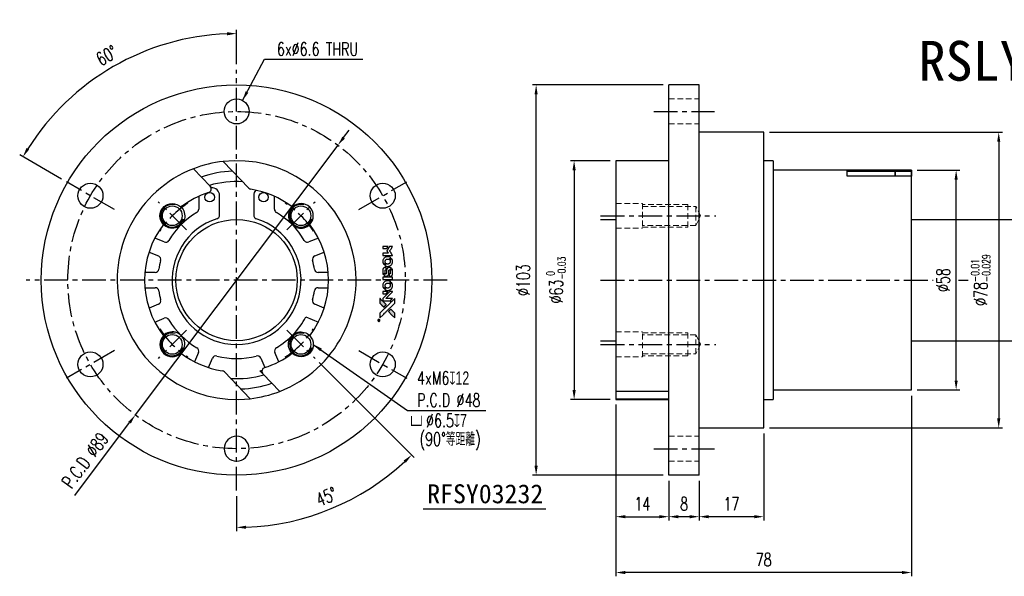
# Model space of a CAD drawing. Header units: millimetres. Extents: x -57 to 442, y -78 to 69.
# Tile 1 of 2: x -57 to 202, y -78 to 69. Entities that reach past the tile are written whole.
import ezdxf
from ezdxf.enums import TextEntityAlignment as Align

# ---------------------------------------------------------------- set-up
doc = ezdxf.new("R2010")
doc.units = ezdxf.units.MM
doc.linetypes.add('CENTER', pattern=[2, 1.25, -0.25, 0.25, -0.25])
doc.linetypes.add('DASHED', pattern=[0.75, 0.5, -0.25])
for name, color, linetype in [('CHA', 7, 'Continuous'), ('CL', 1, 'CENTER'), ('DIM', 4, 'Continuous'), ('HID', 2, 'DASHED'), ('OUT', 3, 'Continuous')]:
    doc.layers.add(name, color=color, linetype=linetype)
doc.styles.add('DIM-7', font='SIMPLEX.shx', dxfattribs={"width": 0.7, "bigfont": 'chineset.shx'})
doc.styles.add('T', font='kaiu.ttf')
doc.dimstyles.new('CNS', dxfattribs={"dimtxt": 3.5, "dimasz": 2.5, "dimexe": 1, "dimexo": 1.5, "dimgap": 0.09, "dimtad": 0, "dimdsep": 46, "dimtxsty": 'DIM-7', "dimcen": 0.09, "dimclrd": 1, "dimclre": 1, "dimclrt": 4, "dimadec": 0, "dimazin": 0, "dimtfac": 1, "dimtix": 1, "dimtmove": 2, "dimatfit": 3, "dimfxl": 1, "dimtvp": 0.971429, "dimtolj": 1, "dimarcsym": 0})

# ---------------------------------------------------------------- blocks, each defined once
blk = doc.blocks.new('*D0')
at = {"layer": 'DEFPOINTS', "color": 0}
for p in [(100, 31.5), (89.01, -31.5), (100, -31.5)]:
    blk.add_point(p, dxfattribs=at)
at = {"layer": 'DIM', "color": 0, "lineweight": -2}
for p, q in [((98.5, 31.5), (88.01, 31.5)), ((89.01, 29), (89.01, -29)), ((98.5, -31.5), (88.01, -31.5))]:
    blk.add_line(p, q, dxfattribs=at)
at = {"layer": 'DIM', "color": 0}
for points in [[(88.59, 29), (89.43, 29), (89.01, 31.5)], [(88.59, -29), (89.43, -29), (89.01, -31.5)]]:
    blk.add_solid(points, dxfattribs=at)
at = {"layer": 'DIM', "color": 0, "insert": (84.25, 0), "char_height": 3.5, "attachment_point": 5, "rotation": 90, "style": 'DIM-7'}
blk.add_mtext('\\A1;%%C63{\\H2.1;\\S 0^ -0.03;}', dxfattribs=at)
blk = doc.blocks.new('*D1')
at = {"layer": 'DEFPOINTS', "color": 0}
for p in [(114, -51.5), (122, -51.5), (114, -62.44)]:
    blk.add_point(p, dxfattribs=at)
at = {"layer": 'DIM', "color": 0, "lineweight": -2}
for p, q in [((114, -53), (114, -63.44)), ((122, -53), (122, -63.44)), ((119.5, -62.44), (116.5, -62.44))]:
    blk.add_line(p, q, dxfattribs=at)
at = {"layer": 'DIM', "color": 0}
for points in [[(116.5, -62.02), (116.5, -62.86), (114, -62.44)], [(119.5, -62.02), (119.5, -62.86), (122, -62.44)]]:
    blk.add_solid(points, dxfattribs=at)
at = {"layer": 'DIM', "color": 0, "insert": (118, -59.04), "char_height": 3.5, "attachment_point": 5, "style": 'DIM-7'}
blk.add_mtext('\\A1;8', dxfattribs=at)
blk = doc.blocks.new('*D2')
at = {"layer": 'DEFPOINTS', "color": 0}
for p in [(78.99, 51.5), (114, 51.5), (114, -51.5)]:
    blk.add_point(p, dxfattribs=at)
at = {"layer": 'DIM', "color": 0, "lineweight": -2}
for p, q in [((112.5, 51.5), (77.99, 51.5)), ((78.99, -49), (78.99, 49)), ((112.5, -51.5), (77.99, -51.5))]:
    blk.add_line(p, q, dxfattribs=at)
at = {"layer": 'DIM', "color": 0}
for points in [[(78.57, 49), (79.4, 49), (78.99, 51.5)], [(78.57, -49), (79.4, -49), (78.99, -51.5)]]:
    blk.add_solid(points, dxfattribs=at)
at = {"layer": 'DIM', "color": 0, "insert": (75.59, 0), "char_height": 3.5, "attachment_point": 5, "rotation": 90, "style": 'DIM-7'}
blk.add_mtext('\\A1;%%C103', dxfattribs=at)
blk = doc.blocks.new('*D3')
at = {"layer": 'DEFPOINTS', "color": 0}
for p in [(139, 39), (139, -39), (200.98, -39)]:
    blk.add_point(p, dxfattribs=at)
at = {"layer": 'DIM', "color": 0, "lineweight": -2}
for p, q in [((140.5, 39), (201.98, 39)), ((200.98, 36.5), (200.98, -36.5)), ((140.5, -39), (201.98, -39))]:
    blk.add_line(p, q, dxfattribs=at)
at = {"layer": 'DIM', "color": 0}
for points in [[(200.56, 36.5), (201.4, 36.5), (200.98, 39)], [(200.56, -36.5), (201.4, -36.5), (200.98, -39)]]:
    blk.add_solid(points, dxfattribs=at)
at = {"layer": 'DIM', "color": 0, "insert": (196.22, 0), "char_height": 3.5, "attachment_point": 5, "rotation": 90, "style": 'DIM-7'}
blk.add_mtext('\\A1;%%C78{\\H2.1;\\S-0.01^ -0.029;}', dxfattribs=at)
blk = doc.blocks.new('*D4')
at = {"layer": 'DEFPOINTS', "color": 0}
for p in [(100, -31.5), (114, -51.5), (114, -62.44)]:
    blk.add_point(p, dxfattribs=at)
at = {"layer": 'DIM', "color": 0, "lineweight": -2}
for p, q in [((100, -33), (100, -63.44)), ((114, -53), (114, -63.44)), ((102.5, -62.44), (111.5, -62.44))]:
    blk.add_line(p, q, dxfattribs=at)
at = {"layer": 'DIM', "color": 0}
for points in [[(102.5, -62.02), (102.5, -62.86), (100, -62.44)], [(111.5, -62.02), (111.5, -62.86), (114, -62.44)]]:
    blk.add_solid(points, dxfattribs=at)
at = {"layer": 'DIM', "color": 0, "insert": (107, -59.04), "char_height": 3.5, "attachment_point": 5, "style": 'DIM-7'}
blk.add_mtext('\\A1;14', dxfattribs=at)
blk = doc.blocks.new('*D5')
at = {"layer": 'DEFPOINTS', "color": 0}
for p in [(139, -39), (122, -51.5), (122, -62.44)]:
    blk.add_point(p, dxfattribs=at)
at = {"layer": 'DIM', "color": 0, "lineweight": -2}
for p, q in [((139, -40.5), (139, -63.44)), ((122, -53), (122, -63.44)), ((136.5, -62.44), (124.5, -62.44))]:
    blk.add_line(p, q, dxfattribs=at)
at = {"layer": 'DIM', "color": 0}
for points in [[(124.5, -62.02), (124.5, -62.86), (122, -62.44)], [(136.5, -62.02), (136.5, -62.86), (139, -62.44)]]:
    blk.add_solid(points, dxfattribs=at)
at = {"layer": 'DIM', "color": 0, "insert": (130.5, -59.04), "char_height": 3.5, "attachment_point": 5, "style": 'DIM-7'}
blk.add_mtext('\\A1;17', dxfattribs=at)
blk = doc.blocks.new('*D6')
at = {"layer": 'DEFPOINTS', "color": 0}
for p in [(178, -29), (100, -31.3), (100, -77.17)]:
    blk.add_point(p, dxfattribs=at)
at = {"layer": 'DIM', "color": 0, "lineweight": -2}
for p, q in [((178, -30.5), (178, -78.17)), ((100, -32.8), (100, -78.17)), ((175.5, -77.17), (102.5, -77.17))]:
    blk.add_line(p, q, dxfattribs=at)
at = {"layer": 'DIM', "color": 0}
for points in [[(102.5, -76.76), (102.5, -77.59), (100, -77.17)], [(175.5, -76.76), (175.5, -77.59), (178, -77.17)]]:
    blk.add_solid(points, dxfattribs=at)
at = {"layer": 'DIM', "color": 0, "insert": (139, -73.77), "char_height": 3.5, "attachment_point": 5, "style": 'DIM-7'}
blk.add_mtext('\\A1;78', dxfattribs=at)
blk = doc.blocks.new('*D7')
at = {"layer": 'DEFPOINTS', "color": 0}
for p in [(178, 29), (189.75, 29), (178, -29)]:
    blk.add_point(p, dxfattribs=at)
at = {"layer": 'DIM', "color": 0, "lineweight": -2}
for p, q in [((179.5, 29), (190.75, 29)), ((189.75, -26.5), (189.75, 26.5)), ((179.5, -29), (190.75, -29))]:
    blk.add_line(p, q, dxfattribs=at)
at = {"layer": 'DIM', "color": 0}
for points in [[(189.34, 26.5), (190.17, 26.5), (189.75, 29)], [(189.34, -26.5), (190.17, -26.5), (189.75, -29)]]:
    blk.add_solid(points, dxfattribs=at)
at = {"layer": 'DIM', "color": 0, "insert": (186.35, 0), "char_height": 3.5, "attachment_point": 5, "rotation": 90, "style": 'DIM-7'}
blk.add_mtext('\\A1;%%C58', dxfattribs=at)
blk = doc.blocks.new('*D19')
at = {"layer": 'DEFPOINTS', "color": 0}
for p in [(0, 55.5), (13.22, -13.22), (20.68, -20.68), (0, -55.5), (16.89, -63.05)]:
    blk.add_point(p, dxfattribs=at)
at = {"layer": 'DIM', "color": 0, "lineweight": -2}
for p, q in [((21.74, -21.74), (46.86, -46.86)), ((0, -57), (0, -66.27))]:
    blk.add_line(p, q, dxfattribs=at)
blk.add_arc((0, 0), 65.27, 272.1946, 312.8054, dxfattribs=at)
at = {"layer": 'DIM', "color": 0}
for points in [[(44.07, -47.59), (44.64, -48.19), (46.16, -46.16)], [(2.51, -65.64), (2.49, -64.81), (0, -65.27)]]:
    blk.add_solid(points, dxfattribs=at)
at = {"layer": 'DIM', "color": 0, "insert": (23.68, -57.16), "char_height": 3.5, "attachment_point": 5, "rotation": 22.5, "style": 'DIM-7'}
blk.add_mtext('\\A1;45°', dxfattribs=at)
blk = doc.blocks.new('*D20')
at = {"layer": 'DEFPOINTS', "color": 0}
for p in [(26.71, 35.59), (-26.71, -35.59)]:
    blk.add_point(p, dxfattribs=at)
at = {"layer": 'DIM', "color": 0, "lineweight": -2}
for p, q in [((28.21, 37.59), (29.71, 39.59)), ((26.71, 35.59), (-26.71, -35.59)), ((-42.67, -56.86), (-28.21, -37.59))]:
    blk.add_line(p, q, dxfattribs=at)
at = {"layer": 'DIM', "color": 0}
for points in [[(27.88, 37.84), (28.54, 37.34), (26.71, 35.59)], [(-28.54, -37.34), (-27.88, -37.84), (-26.71, -35.59)]]:
    blk.add_solid(points, dxfattribs=at)
at = {"layer": 'DIM', "color": 0, "insert": (-39.94, -47.56), "char_height": 3.5, "attachment_point": 5, "rotation": 53.1165, "style": 'DIM-7'}
blk.add_mtext('\\A1;P.C.D ∅89', dxfattribs=at)
blk = doc.blocks.new('*D21')
at = {"layer": 'DEFPOINTS', "color": 0}
for p in [(-22.25, 61.13), (0, 55.5), (-44.86, 25.9), (-32.22, 18.6), (0, -55.5)]:
    blk.add_point(p, dxfattribs=at)
at = {"layer": 'DIM', "color": 0, "lineweight": -2}
for p, q in [((0, 57), (0, 66.05)), ((-46.16, 26.65), (-57.2, 33.03))]:
    blk.add_line(p, q, dxfattribs=at)
blk.add_arc((0, 0), 65.05, 92.202, 147.798, dxfattribs=at)
at = {"layer": 'DIM', "color": 0}
for points in [[(-2.51, 65.42), (-2.49, 64.59), (0, 65.05)], [(-54.69, 34.45), (-55.4, 34.88), (-56.34, 32.53)]]:
    blk.add_solid(points, dxfattribs=at)
at = {"layer": 'DIM', "color": 0, "insert": (-34.23, 59.28), "char_height": 3.5, "attachment_point": 5, "rotation": 30, "style": 'DIM-7'}
blk.add_mtext('\\A1;60°', dxfattribs=at)
blk = doc.blocks.new('A$C4a83a9b0')
at = {"linetype": 'Continuous'}
h = blk.add_hatch(color=256, dxfattribs=at)
h.dxf.hatch_style = 1
h.paths.add_polyline_path([(3147, 747), (3045, 747), (2943, 747), (2856, 658, 0.000288), (2822, 624, 0.000479), (2794, 596, 0.000013), (2768, 570, 0.197177), (2768, 570, 0.197497), (2768, 569, 0.00004), (2783, 554, 0.000834), (2799, 538, 0.000506), (2818, 519), (2869, 468), (3008, 607)])
h.paths.add_polyline_path([(2670, 271), (2620, 321, 0.000476), (2601, 340, 0.000789), (2584, 357, 0.000035), (2569, 371, 0.19758), (2569, 372, 0.198396), (2569, 371, 0.000019), (2549, 351, 0.000582), (2526, 329, 0.000351), (2500, 303, 0.000108), (2389, 191, 0.000692), (2332, 134, 0.000077), (2294, 95, 0.197527), (2293, 94, 0.410182), (2294, 93, 0.000493), (2314, 93, 0.002424), (2343, 93, 0.000529), (2393, 93), (2493, 93), (2581, 182)])
for points in [[(0, 584), (0, 519), (18, 508, -0.000297), (29, 501, -0.000037), (52, 487, -0.000043), (80, 470, -0.000036), (111, 451, 0.000044), (140, 433, 0.000063), (166, 417, 0.000035), (188, 404, 0.0009), (194, 400), (203, 395), (214, 402, 0.001175), (221, 406, 0.000208), (233, 413, 0.000225), (247, 422, 0.000203), (262, 432, -0.000711), (276, 440, -0.001119), (288, 448, -0.000263), (299, 455, -0.04589), (300, 455, -0.519312), (301, 454, -0.001914), (302, 437, -0.003124), (302, 408, -0.000285), (302, 337), (302, 219), (343, 219, 0.001727), (373, 219, 0.025279), (383, 219, 0.073886), (390, 221, 0.07426), (395, 224, 0.03264), (396, 225, 0.01784), (398, 227, 0.017712), (399, 229, 0.026854), (400, 231), (403, 235), (403, 442), (403, 649), (401, 647, -0.004595), (399, 646, -0.00016), (393, 642, -0.000298), (385, 638, -0.000208), (377, 633, 0.000986), (352, 617, 0.00025), (312, 592, 0.000268), (270, 566, 0.000436), (234, 543, -0.002932), (222, 535, -0.004718), (212, 529, -0.001113), (203, 524, -0.227179), (202, 524, -0.045982), (201, 524, -0.000145), (188, 532, -0.000825), (175, 540, -0.000517), (159, 550, 0.000056), (104, 584, 0.000289), (74, 603, 0.000481), (51, 617, 0.000418), (28, 631), (0, 648)], [(0, 333), (0, 219), (42, 219, 0.000842), (68, 219, 0.010591), (78, 219, 0.028995), (84, 219, 0.069543), (87, 221, 0.051063), (91, 223, 0.039932), (95, 226, 0.039414), (98, 230, 0.045845), (100, 233, 0.094811), (101, 237, 0.007124), (101, 249, 0.004713), (101, 268, 0.000534), (101, 311), (101, 385), (91, 391, 0.000828), (60, 410, 0.000879), (31, 428, 0.000048), (1, 446, 0.137596), (0, 447, 0.413028), (0, 446, 0.000016), (0, 413, 0.000623), (0, 376, 0.000374)], [(494, 559, 0.064158), (468, 510, 0.06356), (455, 455, 0.064004), (456, 399, 0.066747), (471, 345, 0.04321), (489, 312, 0.044737), (513, 283, 0.044901), (541, 258, 0.044184), (573, 239, 0.026293), (598, 229, 0.033344), (621, 222, 0.033227), (646, 219, 0.025815), (673, 218, 0.023119), (698, 220, 0.031044), (721, 224, 0.031337), (743, 231, 0.024258), (766, 241, 0.015622), (774, 245, 0.008495), (784, 251, 0.008415), (793, 257, 0.020814), (799, 262), (802, 264), (772, 295, 0.002843), (748, 318, 0.033917), (739, 327, 0.087906), (732, 330, 0.073302), (723, 332, 0.022047), (719, 331, 0.026465), (715, 331, 0.022233), (711, 330, 0.009985), (706, 328, -0.039011), (686, 323, -0.044398), (666, 322, -0.045096), (647, 324, -0.04265), (628, 329, -0.071154), (601, 344, -0.068827), (579, 365, -0.068713), (564, 392, -0.070507), (557, 422, -0.028605), (557, 435, -0.031418), (558, 447, -0.031044), (560, 460, -0.02668), (564, 472, 0.038913), (567, 479, 0.043732), (568, 487, 0.047754), (567, 494, 0.075756), (566, 499, 0.07294), (564, 502, 0.003456), (556, 510, 0.005023), (546, 521, 0.002422), (532, 535, 0.000819), (520, 547, 0.001349), (510, 557, 0.0001), (500, 566, 0.205335), (500, 567, 0.219821), (500, 566, 0.002494), (498, 564, 0.007089), (496, 562, 0.004494)], [(646, 646, 0.024131), (627, 644, 0.022344), (609, 639, 0.021883), (590, 633, 0.020884), (572, 625, 0.010669), (562, 619, 0.010389), (552, 613, 0.010913), (543, 608, 0.022227), (536, 603), (534, 601), (566, 569, 0.002452), (579, 556, 0.003628), (590, 546, 0.001662), (600, 536, 0.070159), (602, 535, 0.047671), (604, 534, 0.018624), (607, 534, 0.017921), (610, 533, 0.018804), (613, 533, 0.018255), (617, 533, 0.041312), (620, 533, 0.037164), (623, 534, 0.012342), (627, 536, -0.015101), (638, 540, -0.035998), (646, 542, -0.033244), (655, 543, -0.011249), (669, 543, -0.004059), (679, 543, -0.019693), (685, 543, -0.027943), (690, 542, -0.014411), (696, 540, -0.033089), (711, 535, -0.033887), (724, 528, -0.034021), (737, 520, -0.033942), (748, 510, -0.02816), (758, 498, -0.035032), (766, 486, -0.035269), (772, 473, -0.029196), (777, 459, -0.037862), (780, 442, -0.043657), (780, 426, -0.043064), (778, 410, -0.035184), (772, 393, 0.033699), (770, 386, 0.052815), (769, 378, 0.059167), (769, 372, 0.058972), (771, 366, 0.059208), (774, 361, 0.021125), (780, 355, 0.008691), (790, 345, 0.000851), (814, 321, 0.001873), (826, 309, 0.013884), (832, 303, 0.022355), (836, 300, 0.341453), (837, 301, 0.073011), (841, 304, 0.004587), (848, 315, 0.00748), (855, 327, 0.016837), (860, 336, 0.028606), (870, 359, 0.031352), (877, 381, 0.031004), (881, 405, 0.0268), (882, 430, 0.026698), (881, 457, 0.03002), (877, 482, 0.030357), (869, 506, 0.028554), (859, 530, 0.062944), (830, 574, 0.062206), (790, 610, 0.062448), (743, 634, 0.064355), (692, 646, 0.017377), (682, 647, 0.008369), (669, 647, 0.008367), (656, 647, 0.01757)], [(953, 591, 0.023289), (946, 581, 0.026845), (941, 571, 0.026047), (937, 560, 0.019751), (933, 547, 0.013249), (932, 540, 0.025169), (931, 534, 0.016532), (931, 527, 0.002937), (931, 514, 0.003317), (931, 501, 0.011808), (931, 494, 0.01777), (931, 488, 0.021476), (932, 483, 0.04325), (939, 460, 0.045753), (950, 439, 0.04649), (965, 421, 0.047672), (982, 406, 0.025315), (989, 401, 0.015208), (998, 396, 0.01512), (1008, 392, 0.022488), (1017, 389, 0.027857), (1030, 385, 0.034138), (1043, 383, 0.014286), (1063, 383, 0.00124), (1113, 383, -0.00103), (1144, 382, -0.002552), (1166, 382, -0.001594), (1184, 382, -0.047676), (1188, 381, -0.085307), (1195, 378, -0.097789), (1201, 373, -0.085947), (1205, 366, -0.051339), (1207, 356, 0.014634), (1207, 352, 0.015028), (1208, 349, 0.014927), (1208, 346, 0.059415), (1209, 345, 0.070595), (1212, 341, 0.00028), (1247, 305, 0.000111), (1283, 268, 0.200239), (1285, 268, 0.268906), (1286, 268, 0.001866), (1291, 277, 0.007532), (1296, 286, 0.017818), (1299, 292, 0.013256), (1302, 299, 0.011636), (1304, 307, 0.011528), (1307, 315, 0.012303), (1309, 323, 0.0423), (1310, 335, 0.013657), (1311, 353, 0.013857), (1310, 371, 0.037428), (1308, 384, 0.014927), (1306, 393, 0.0122), (1303, 402, 0.012518), (1300, 410, 0.023062), (1297, 417, 0.065961), (1281, 441, 0.06055), (1258, 461, 0.059676), (1231, 475, 0.060497), (1202, 483, 0.025683), (1196, 483, 0.001528), (1177, 483, 0.002124), (1153, 483, 0.001173), (1123, 484, -0.000809), (1072, 484, -0.017164), (1057, 484, -0.063931), (1048, 486, -0.108429), (1043, 489, -0.052941), (1039, 493, -0.063675), (1037, 498, -0.050562), (1036, 503, -0.020337), (1035, 511, 0.009897), (1035, 515, 0.016482), (1034, 519, 0.019019), (1033, 522, 0.06043), (1033, 524, 0.076267), (1029, 529, 0.00054), (996, 562, 0.000307), (961, 596, 0.142594), (959, 597, 0.232419), (958, 597, 0.022995), (956, 596, 0.024627), (955, 594, 0.015407)], [(1047, 647, 0.018538), (1040, 646, 0.010695), (1032, 645, 0.01068), (1025, 643, 0.017678), (1018, 641, 0.013849), (1011, 638, 0.011814), (1004, 635, 0.004513), (997, 632, 0.290035), (996, 631, 0.196418), (996, 630, 0.000124), (1009, 618, 0.001477), (1022, 604, 0.000898), (1039, 587), (1082, 545), (1135, 544, -0.001471), (1175, 544, -0.028714), (1188, 543, -0.097073), (1195, 541, -0.084199), (1201, 536, -0.042698), (1204, 532, -0.053912), (1206, 528, -0.051004), (1207, 524, -0.032967), (1207, 518, 0.00807), (1207, 516, 0.003023), (1207, 512, 0.002994), (1207, 508, 0.003629), (1208, 504), (1208, 495), (1249, 495, 0.001618), (1269, 495, 0.005206), (1282, 495, 0.00535), (1291, 495, 0.060675), (1294, 496, 0.048484), (1296, 497, 0.02389), (1299, 498, 0.022812), (1301, 500, 0.02462), (1303, 502, 0.061781), (1307, 507, 0.080179), (1310, 512, 0.048561), (1311, 520, 0.010021), (1311, 534, 0.016602), (1310, 554, 0.031409), (1308, 569, 0.036474), (1305, 582, 0.03439), (1299, 595, 0.065928), (1285, 615, 0.069066), (1266, 631, 0.065697), (1243, 641, 0.051559), (1216, 646, 0.020904), (1202, 647, 0.000451), (1131, 647, 0.000419), (1060, 647, 0.022759)], [(1360, 433), (1361, 219), (1403, 219), (1445, 219), (1450, 222, 0.071429), (1454, 225, 0.054799), (1457, 229, 0.053585), (1460, 234, 0.060698), (1461, 239, 0.033975), (1462, 248, 0.000112), (1462, 357, 0.000726), (1462, 464, 0.001084), (1461, 557), (1461, 648), (1410, 648), (1360, 648)], [(1552, 559, 0.018008), (1546, 550, 0.009842), (1539, 538, 0.009807), (1532, 526, 0.015716), (1527, 515, 0.048467), (1515, 477, 0.045841), (1511, 436, 0.046006), (1513, 395, 0.049638), (1524, 357, 0.064819), (1550, 307, 0.06695), (1588, 266, 0.066691), (1636, 236, 0.063505), (1691, 220, 0.03135), (1705, 218, 0.010439), (1725, 218, 0.010391), (1746, 218, 0.032408), (1759, 220, 0.015696), (1776, 223, 0.018095), (1791, 227, 0.018551), (1805, 233, 0.018352), (1820, 239, 0.015568), (1829, 244, 0.009832), (1839, 250, 0.009795), (1849, 257, 0.023727), (1856, 262), (1859, 264), (1828, 295, 0.001528), (1811, 313, 0.010022), (1802, 322, 0.019586), (1796, 326, 0.061865), (1792, 329, 0.055054), (1785, 331, 0.061607), (1778, 332, 0.048725), (1771, 331, 0.020221), (1761, 328, -0.017722), (1750, 325, -0.02685), (1740, 323, -0.02759), (1730, 322, -0.020233), (1719, 322, -0.04793), (1699, 325, -0.048386), (1679, 332, -0.047866), (1661, 342, -0.044964), (1645, 356, -0.04333), (1631, 373, -0.050921), (1622, 391, -0.051473), (1616, 411, -0.0459), (1614, 432, -0.019014), (1614, 442, -0.024114), (1616, 451, -0.025081), (1618, 460, -0.023892), (1620, 469, 0.008624), (1623, 475, 0.026486), (1624, 480, 0.035074), (1625, 484, 0.02756), (1625, 489, 0.087163), (1624, 496, 0.073291), (1620, 503, 0.028074), (1611, 512, 0.002594), (1589, 535), (1557, 567)], [(1702, 646, 0.023681), (1684, 644, 0.022402), (1666, 639, 0.021929), (1649, 633, 0.020503), (1631, 625, 0.013745), (1621, 620, 0.009767), (1610, 614, 0.009658), (1601, 607, 0.027804), (1594, 602), (1592, 600), (1623, 569, 0.002053), (1638, 554, 0.006738), (1649, 544, 0.007826), (1656, 538, 0.063909), (1659, 535, 0.061532), (1665, 533, 0.068674), (1671, 533, 0.052072), (1678, 534, 0.019648), (1687, 537, -0.018366), (1698, 540, -0.0288), (1708, 542, -0.029061), (1718, 543, -0.019155), (1730, 543, -0.053809), (1755, 540, -0.058833), (1778, 531, -0.058566), (1799, 516, -0.052525), (1816, 498, -0.044733), (1826, 481, -0.040573), (1833, 463, -0.041123), (1837, 445, -0.04951), (1838, 427, -0.017369), (1837, 418, -0.024255), (1835, 411, -0.023787), (1833, 403, -0.015798), (1830, 395, 0.010631), (1828, 390, 0.033653), (1827, 386, 0.037806), (1827, 383, 0.016307), (1827, 378, 0.068179), (1828, 369, 0.095747), (1831, 362, 0.033418), (1840, 352, 0.002133), (1867, 325, 0.001452), (1883, 310, 0.012393), (1890, 304, 0.020479), (1894, 301, 0.344362), (1896, 301, 0.074287), (1899, 304, 0.005454), (1906, 316, 0.008391), (1914, 328, 0.017097), (1919, 338, 0.027375), (1928, 358, 0.02835), (1934, 379, 0.027723), (1938, 401, 0.023913), (1940, 425, 0.027047), (1939, 453, 0.031685), (1935, 479, 0.032425), (1928, 504, 0.031013), (1918, 528, 0.037914), (1901, 557, 0.040153), (1880, 583, 0.039834), (1855, 604, 0.036173), (1826, 623, 0.040752), (1798, 635, 0.035885), (1766, 644, 0.035491), (1734, 647, 0.037615)], [(1990, 585), (1990, 520), (2141, 369), (2292, 219), (2334, 219, 0.0008), (2360, 219, 0.010795), (2370, 219, 0.030495), (2376, 220, 0.080372), (2380, 221, 0.03816), (2383, 224, 0.041799), (2386, 226, 0.042486), (2389, 229, 0.042078), (2391, 233, 0.099276), (2392, 238, 0.003302), (2392, 259, 0.002586), (2392, 296, 0.000204), (2392, 393), (2392, 549), (2342, 599), (2292, 649), (2291, 499), (2291, 349), (2143, 498, 0.000253), (2086, 554, 0.000412), (2038, 603, 0.000041), (1995, 646, 0.041338), (1993, 648), (1990, 650)], [(1990, 332), (1990, 218), (2032, 219), (2075, 219), (2080, 222, 0.03146), (2082, 224, 0.026444), (2084, 226, 0.026444), (2086, 228, 0.031457), (2087, 230), (2091, 235), (2091, 291), (2091, 347), (2041, 396, 0.000745), (2022, 415, 0.001228), (2006, 431, 0.000087), (1991, 445, 0.195134), (1991, 446, 0.412117), (1990, 445, 0.000048), (1990, 412, 0.00109), (1990, 376, 0.000653)], [(2413, 624, -0.000056), (2473, 563, -0.000021), (2559, 478, -0.000021), (2652, 385, -0.000025), (2739, 297), (2943, 93), (3044, 93), (3145, 93), (3009, 230, 0.000274), (2943, 296, 0.000123), (2857, 383, 0.000121), (2766, 475, 0.000165), (2683, 557), (2494, 747), (2392, 747), (2291, 747)], [(2856, 658, 0.000288), (2822, 624, 0.000479), (2794, 596, 0.000013), (2768, 570, 0.197177), (2768, 570, 0.197497), (2768, 569, 0.00004), (2783, 554, 0.000836), (2799, 538, 0.000505), (2818, 519), (2869, 468), (3008, 607), (3147, 747), (3045, 747), (2943, 747)], [(947, 370, 0.065483), (942, 367, 0.053271), (938, 363, 0.052018), (934, 359, 0.0556), (931, 353, 0.036839), (930, 350, 0.026922), (930, 346, 0.016905), (930, 340, 0.004317), (930, 332, 0.016369), (930, 313, 0.029936), (932, 298, 0.03418), (936, 285, 0.031327), (941, 272, 0.046935), (951, 256, 0.054053), (963, 243, 0.053701), (977, 233, 0.045364), (995, 225, 0.032479), (1010, 221, 0.03386), (1025, 219, 0.013578), (1050, 219, 0.001155), (1113, 219, 0.000413), (1166, 219, 0.005008), (1187, 219, 0.013199), (1199, 220, 0.033956), (1207, 221, 0.013909), (1216, 223, 0.010864), (1225, 226, 0.010938), (1234, 229, 0.028702), (1239, 232), (1244, 234), (1201, 278), (1158, 322), (1107, 322, -0.001504), (1085, 322, -0.00328), (1069, 322, -0.001901), (1056, 322, -0.061333), (1053, 323, -0.063621), (1048, 324, -0.048633), (1044, 327, -0.046769), (1040, 331, -0.047961), (1038, 336, -0.02678), (1036, 340, -0.050957), (1035, 343, -0.029398), (1035, 347, -0.00401), (1034, 357), (1034, 372), (993, 372, 0.001061), (969, 371, 0.009147), (958, 371, 0.020721), (952, 371, 0.051619)], [(2500, 303, 0.000108), (2389, 191, 0.000692), (2332, 134, 0.000077), (2294, 95, 0.197527), (2293, 94, 0.410182), (2294, 93, 0.000493), (2314, 93, 0.002424), (2343, 93, 0.000529), (2393, 93), (2493, 93), (2581, 182), (2670, 271), (2620, 321, 0.000476), (2601, 340, 0.000789), (2584, 357, 0.000035), (2569, 371, 0.19758), (2569, 372, 0.198396), (2569, 371, 0.000019), (2549, 351, 0.000582), (2526, 329, 0.000351)], [(3243, 89, 0.082374), (3230, 83, 0.083404), (3220, 73, 0.082663), (3213, 60, 0.07897), (3211, 46, 0.084941), (3214, 30, 0.08953), (3222, 16, 0.090743), (3234, 6, 0.090193), (3249, 1, 0.10067), (3266, 1, 0.099454), (3281, 9, 0.097736), (3293, 22, 0.09365), (3299, 38, 0.07584), (3299, 51, 0.068415), (3296, 64, 0.068328), (3289, 75, 0.075277), (3279, 83, 0.059367), (3271, 88, 0.048986), (3262, 90, 0.048519), (3252, 90, 0.055347)], [(3237, 45), (3237, 20), (3240, 20), (3243, 20), (3243, 30), (3244, 41), (3250, 41), (3256, 42), (3260, 35, -0.003356), (3262, 32, -0.002757), (3264, 29, -0.002784), (3266, 26, -0.007382), (3267, 24, 0.019487), (3269, 21, 0.098302), (3270, 20, 0.116932), (3271, 20, 0.032798), (3273, 20), (3277, 20), (3274, 24, 0.005748), (3273, 27, 0.002522), (3271, 30, 0.002495), (3269, 33, 0.00334), (3267, 36), (3263, 42), (3267, 44, 0.066516), (3270, 46, 0.085926), (3272, 49, 0.082934), (3274, 53, 0.05747), (3274, 57, 0.023576), (3273, 60, 0.043538), (3273, 62, 0.050891), (3272, 64, 0.049897), (3271, 65, 0.067884), (3268, 68, 0.077412), (3264, 70, 0.049266), (3258, 70, 0.012208), (3250, 71), (3237, 71)], [(3264, 62, -0.120545), (3266, 60, -0.09136), (3267, 57, -0.087576), (3267, 53, -0.098026), (3265, 50, -0.079907), (3264, 49, -0.087697), (3262, 48, -0.041371), (3259, 48, -0.005557), (3253, 48), (3243, 47), (3243, 56), (3243, 65), (3252, 65, -0.007471), (3258, 64, -0.035301), (3261, 64, -0.060486), (3263, 64, -0.063546)]]:
    blk.add_lwpolyline(points, format="xyb", close=True)
blk = doc.blocks.new('A$C9323e3cd')
at = {"xscale": 0.006, "yscale": 0.006, "zscale": 0.006, "rotation": 90}
blk.add_blockref('A$C4a83a9b0', (4.48, 0), dxfattribs=at)

msp = doc.modelspace()

# ---------------------------------------------------------------- linework, layer by layer
at = {"layer": 'CL', "color": 7, "ltscale": 5}
for p, q in [((0, -55.5), (0, 55.5)), ((110, 44.5), (126, 44.5)), ((-32.216, 18.6), (-44.86, 25.9)), ((32.216, 18.6), (44.86, 25.9)), ((-13.223, 13.223), (-20.683, 20.683)), ((13.223, 13.223), (20.683, 20.683)), ((96, 16.971), (126.338, 16.971)), ((55.5, 0), (-55.5, 0)), ((96, 0), (183.714, 0)), ((190.358, 0), (192.93, 0)), ((-13.223, -13.223), (-20.683, -20.683)), ((13.223, -13.223), (20.683, -20.683)), ((96, -16.971), (126.338, -16.971)), ((-32.216, -18.6), (-44.86, -25.9)), ((32.216, -18.6), (44.86, -25.9)), ((110, -44.5), (126, -44.5))]:
    msp.add_line(p, q, dxfattribs=at)
msp.add_circle((0, 0), 44.5, dxfattribs=at)
for start, end in [(122.34107, 147.65913), (32.34107, 57.65913), (212.34107, 237.65913), (302.34107, 327.65913)]:
    msp.add_arc((0, 0), 24, start, end, dxfattribs=at)
at = {"layer": 'DIM', "color": 7}
for p, q in [((122, -51.5), (114, -51.5)), ((49.183, -60.37), (81.508, -60.37))]:
    msp.add_line(p, q, dxfattribs=at)
for centre in [(-16.971, 16.971), (16.971, 16.971), (-16.971, -16.971), (16.971, -16.971)]:
    msp.add_arc(centre, 3, 75, 345, dxfattribs=at)
at = {"layer": 'HID', "color": 7, "lineweight": 15, "ltscale": 3}
for p, q in [((114, 47.8), (122, 47.8)), ((114, 41.2), (122, 41.2)), ((100, 20.221), (107, 20.221)), ((107, 20.221), (107, 13.671)), ((119, 19.946), (107, 19.946)), ((107, 19.446), (121.1, 19.446)), ((119, 13.946), (119, 19.946)), ((122.35, 16.946), (121.1, 19.446)), ((121.1, 19.446), (121.1, 14.446)), ((121.1, 14.446), (122.35, 16.946)), ((100, 13.671), (107, 13.671)), ((121.1, 14.446), (107, 14.446)), ((107, 13.946), (119, 13.946)), ((100, -13.671), (107, -13.671)), ((107, -20.221), (107, -13.671)), ((107, -13.946), (119, -13.946)), ((121.1, -14.446), (107, -14.446)), ((119, -13.946), (119, -19.946)), ((121.1, -14.446), (122.35, -16.946)), ((121.1, -19.446), (121.1, -14.446)), ((122.35, -16.946), (121.1, -19.446)), ((100, -20.221), (107, -20.221)), ((107, -19.446), (121.1, -19.446)), ((119, -19.946), (107, -19.946)), ((114, -41.2), (122, -41.2)), ((114, -47.8), (122, -47.8))]:
    msp.add_line(p, q, dxfattribs=at)
at = {"layer": 'OUT', "color": 7, "linetype": 'Continuous'}
for p, q in [((114, 0), (114, 51.5)), ((114, -51.5), (114, 51.5)), ((122, 51.5), (114, 51.5)), ((122, 0), (122, 51.5)), ((122, -51.5), (122, 51.5)), ((139, 39), (122, 39)), ((139, 0), (139, 39)), ((139, -39), (139, 39)), ((-3.545, 31.3), (3.23, 24.246)), ((114, 31.5), (100, 31.5)), ((100, 31.5), (100, -29.367)), ((141.5, 31.5), (139, 31.5)), ((141.5, 31.5), (141.5, 0)), ((-6.957, 24.747), (-11.394, 29.367)), ((178, 29), (141.5, 29)), ((161.05, 27.399), (161.05, 28.971)), ((161.05, 28.971), (178, 28.971)), ((161.05, 28.73), (173.65, 28.73)), ((173.65, 28.73), (177.85, 28.73)), ((173.65, 28.73), (173.65, 27.399)), ((173.65, 27.399), (173.65, 28.73)), ((177.85, 28.73), (177.85, 27.399)), ((178, 29), (178, 28.971)), ((178, 28.971), (178, 27.399)), ((178, 27.399), (161.05, 27.399)), ((178, -29), (178, 27.399)), ((-6.957, 24.747), (-6.549, 24.322)), ((-10, 22.092), (-10, 18.705)), ((-4.5, 17.139), (-4.5, 22.323)), ((4.5, 22.323), (4.5, 17.139)), ((10, 18.705), (10, 22.092)), ((96, 16), (100, 16)), ((178, 16), (234.444, 16)), ((-19.09, 10.072), (-21.562, 11.096)), ((21.562, 11.096), (19.09, 10.072)), ((-23.093, 7.401), (-20.621, 6.377)), ((20.621, 6.377), (23.093, 7.401)), ((-21.492, 2), (-24.167, 2)), ((24.167, 2), (21.492, 2)), ((114, -51.5), (114, 0)), ((122, -51.5), (122, 0)), ((139, -39), (139, 0)), ((141.5, 0), (141.5, -31.5)), ((-24.167, -2), (-21.492, -2)), ((21.492, -2), (24.167, -2)), ((-20.621, -6.377), (-23.093, -7.401)), ((23.093, -7.401), (20.621, -6.377)), ((-21.562, -11.096), (-19.09, -10.072)), ((18.269, -9.732), (21.562, -11.096)), ((96, -16), (100, -16)), ((178, -16), (234.444, -16)), ((-10.072, -19.09), (-11.096, -21.562)), ((-7.401, -23.093), (-6.377, -20.621)), ((6.377, -20.621), (7.401, -23.093)), ((11.096, -21.562), (10.072, -19.09)), ((-3.23, -24.246), (3.545, -31.3)), ((6.957, -24.747), (6.162, -23.919)), ((11.394, -29.367), (6.957, -24.747)), ((100, -29.367), (100, -31.3)), ((114, -29.367), (100, -29.367)), ((141.5, -29), (178, -29)), ((100, -31.3), (100, -31.5)), ((100, -31.3), (114, -31.3)), ((100, -31.5), (114, -31.5)), ((139, -31.5), (141.5, -31.5)), ((122, -39), (139, -39))]:
    msp.add_line(p, q, dxfattribs=at)
for centre, radius in [((0, 0), 51.5), ((0, 44.5), 3.3), ((-38.538, 22.25), 3.3), ((38.538, 22.25), 3.3), ((-7.107, 21.874), 1.25), ((7.107, 21.874), 1.25), ((-16.971, 16.971), 2.6), ((16.971, 16.971), 2.6), ((0, 0), 16), ((-16.971, -16.971), 2.6), ((16.971, -16.971), 2.6), ((-38.538, -22.25), 3.3), ((38.538, -22.25), 3.3)]:
    msp.add_circle(centre, radius, dxfattribs=at)
at = {"layer": 'OUT', "color": 7, "linetype": 'Continuous', "extrusion": (0, 0, -1)}
msp.add_circle((0, -44.5), 3.3, dxfattribs=at)
at = {"layer": 'OUT', "color": 7, "linetype": 'Continuous'}
for centre, radius, start, end in [((0, 0), 31.5, 96.46312, 111.20625), ((0, 0), 31.5, 291.20567, 96.46138), ((0, 0), 31.5, 111.20567, 276.46138), ((0, 0), 28.75, 92.14569, 108.90012), ((0, 0), 26, 86.48888, 106.04726), ((-7.678, 24.054), 1, 287.70286, 43.8439), ((-6.5, 22.323), 2, 0, 96.07585), ((3.951, 24.939), 1, 223.8439, 260.99763), ((0, 0), 24.25, 52.70163, 80.99763), ((6.5, 22.323), 2, 135.87615, 180), ((0, 0), 24.25, 107.70286, 127.29837), ((-11, 18.705), 1, 300.45839, 360), ((11, 18.705), 1, 180, 239.54161), ((16.971, 16.971), 3.3, 134.57777, 315.42222), ((16.971, 16.971), 3.25, 315.55093, 134.44907), ((0, 0), 20.7, 120.45839, 149.55347), ((0, 0), 17, 107.79159, 72.20841), ((-5.5, 17.139), 1, 287.79159, 0), ((5.5, 17.139), 1, 180, 252.20841), ((0, 0), 20.7, 30.44653, 59.54161), ((0, 0), 24.25, 142.70163, 217.29837), ((0, 0), 24.25, 322.70163, 37.29837), ((-18.708, 10.996), 1, 247.5, 329.55347), ((18.708, 10.996), 1, 210.44653, 292.5), ((-21.004, 5.453), 1, 345.44653, 67.5), ((0, 0), 20.7, 165.44653, 172.05347), ((21.004, 5.453), 1, 112.5, 194.55347), ((0, 0), 20.7, 7.94653, 14.55347), ((-21.492, 3), 1, 270, 352.05347), ((21.492, 3), 1, 187.94653, 270), ((-21.492, -3), 1, 7.94653, 90), ((21.492, -3), 1, 90, 172.05347), ((0, 0), 20.7, 187.94653, 194.55347), ((0, 0), 20.7, 345.44653, 352.05347), ((-21.004, -5.453), 1, 292.5, 14.55347), ((21.004, -5.453), 1, 165.44653, 247.5), ((-18.708, -10.996), 1, 30.44653, 112.5), ((0, 0), 20.7, 300.44653, 331.95553), ((0, 0), 20.7, 210.44653, 239.55347), ((-16.971, -16.971), 3.25, 135.55093, 314.44907), ((-16.971, -16.971), 3.3, 314.57777, 135.42222), ((-10.996, -18.708), 1, 337.5, 59.55347), ((10.996, -18.708), 1, 120.44653, 202.5), ((0, 0), 24.25, 232.70163, 260.99763), ((-5.453, -21.004), 1, 75.44653, 157.5), ((0, 0), 20.7, 255.44653, 284.55347), ((5.453, -21.004), 1, 22.5, 104.55347), ((0, 0), 24.25, 287.70286, 307.29837), ((7.678, -24.054), 1, 107.70286, 223.8439), ((-3.951, -24.939), 1, 43.8439, 80.99763), ((0, 0), 26, 266.48888, 286.04726), ((0, 0), 24.7, 284.44555, 285.78691), ((0, 0), 28.75, 272.14569, 288.90012), ((0, 0), 31.5, 276.4575, 291.20062)]:
    msp.add_arc(centre, radius, start, end, dxfattribs=at)
at = {"layer": 'OUT', "color": 7, "linetype": 'Continuous', "extrusion": (0, 0, -1)}
for centre, radius, start, end in [((16.971, 16.971), 3.25, 315.55093, 134.44907), ((16.971, 16.971), 3.3, 134.57777, 315.42222), ((-16.971, -16.971), 3.3, 314.57777, 135.42222), ((-16.971, -16.971), 3.25, 135.55093, 314.44907), ((0, 0), 25, 254.50498, 255.1678)]:
    msp.add_arc(centre, radius, start, end, dxfattribs=at)
at = {"layer": 'OUT', "color": 7, "linetype": 'Continuous'}
msp.add_point((100, 0), dxfattribs=at)

# ---------------------------------------------------------------- block references
at = {"layer": 'CHA', "color": 7, "rotation": 180}
msp.add_blockref('A$C9323e3cd', (41.728, 8.904), dxfattribs=at)

# ---------------------------------------------------------------- texts
at = {"layer": 'CHA', "color": 7, "style": 'T'}
for s, height, p in [('RSLY03232', 10.5, (211.946, 57.868)), ('RFSY03232', 5, (65.577, -56.397))]:
    msp.add_text(s, height=height, dxfattribs=at).set_placement(p, align=Align.MIDDLE)
at = {"layer": 'DIM', "color": 7, "char_height": 3.5, "attachment_point": 7, "style": 'DIM-7'}
for s, insert in [('6x%%C6.6 {\\A1;THRU}', (10.637, 59.225)), ('4xM6{\\Fgdt|c136;x12\\P}P.C.D %%C48', (47.606, -33.424)), ('{\\Fgdt|c136;v }%%C6.5{\\Fgdt|c136;x7}', (45.784, -38.796)), ('(90%%D等距離)', (48.233, -44.884))]:
    msp.add_mtext(s, dxfattribs=dict(at, insert=insert))

# ---------------------------------------------------------------- dimensions: what is measured, and where the dimension line sits
at = {"layer": 'DIM', "color": 7}
for base, line1, line2, picture, middle in [((-22.25, 61.13), ((-32.216, 18.6), (-44.86, 25.9)), ((0, -55.5), (0, 55.5)), '*D21', (-34.227, 59.283)), ((16.894, -63.05), ((0, -55.5), (0, 55.5)), ((13.223, -13.223), (20.683, -20.683)), '*D19', (23.678, -57.164))]:
    dim = msp.add_angular_dim_2l(base=base, line1=line1, line2=line2, dimstyle='CNS', override={"dimclrd": 0, "dimclre": 0, "dimclrt": 0}, dxfattribs=at)
    dim.commit()
    dim.dimension.update_dxf_attribs({"geometry": picture, "text_midpoint": middle})
for base, p1, p2, override, picture, middle in [((78.987, 51.5), (114, -51.5), (114, 51.5), {"dimclrd": 0, "dimclre": 0, "dimclrt": 0}, '*D2', (75.587, 0)), ((200.981, -39), (139, 39), (139, -39), {"dimclrd": 0, "dimclre": 0, "dimclrt": 0, "dimtol": 1, "dimtp": -0.01, "dimtm": 0.029, "dimtfac": 0.6, "dimtdec": 3, "dimtmove": 0}, '*D3', (196.221, 0)), ((89.01, -31.5), (100, 31.5), (100, -31.5), {"dimclrd": 0, "dimclre": 0, "dimclrt": 0, "dimtol": 1, "dimtm": 0.03, "dimtfac": 0.6, "dimtdec": 3, "dimtmove": 0}, '*D0', (84.25, 0)), ((189.753, 29), (178, -29), (178, 29), {"dimclrd": 0, "dimclre": 0, "dimclrt": 0}, '*D7', (186.353, 0))]:
    dim = msp.add_linear_dim(base=base, p1=p1, p2=p2, angle=90, text='%%C<>', dimstyle='CNS', override=override, dxfattribs=at)
    dim.commit()
    dim.dimension.update_dxf_attribs({"geometry": picture, "text_midpoint": middle})
dim = msp.add_diameter_dim_2p(p1=(26.708, 35.594), p2=(-26.708, -35.594), text='P.C.D <>', dimstyle='CNS', override={"dimclrd": 0, "dimclre": 0, "dimclrt": 0, "dimtmove": 0}, dxfattribs=at)
dim.commit()
dim.dimension.update_dxf_attribs({"geometry": '*D20', "text_midpoint": (-37.219, -49.601), "dimtype": 163})
for base, p1, p2, picture, middle in [((100, -77.173), (178, -29), (100, -31.3), '*D6', (139, -73.773)), ((114, -62.439), (100, -31.5), (114, -51.5), '*D4', (107, -59.039)), ((122, -62.439), (139, -39), (122, -51.5), '*D5', (130.5, -59.039)), ((114, -62.439), (122, -51.5), (114, -51.5), '*D1', (118, -59.039))]:
    dim = msp.add_linear_dim(base=base, p1=p1, p2=p2, dimstyle='CNS', override={"dimclrd": 0, "dimclre": 0, "dimclrt": 0}, dxfattribs=at)
    dim.commit()
    dim.dimension.update_dxf_attribs({"geometry": picture, "text_midpoint": middle})

# ---------------------------------------------------------------- leaders
at = {"layer": 'DIM', "color": 7, "annotation_type": 0, "has_hookline": 1, "hookline_direction": 0}
for points, text_width in [([(1.553, 47.412), (7.345, 58.268), (9.845, 58.268)], 23.333), ([(20.221, -16.971), (45.045, -34.454), (47.545, -34.454)], 18.083)]:
    msp.add_leader(points, dimstyle='CNS', override={"dimgap": 0.09, "dimtad": 1, "dimclrd": 0, "dimclre": 4}, dxfattribs=dict(at, text_width=text_width))

doc.saveas('drawing.dxf')
